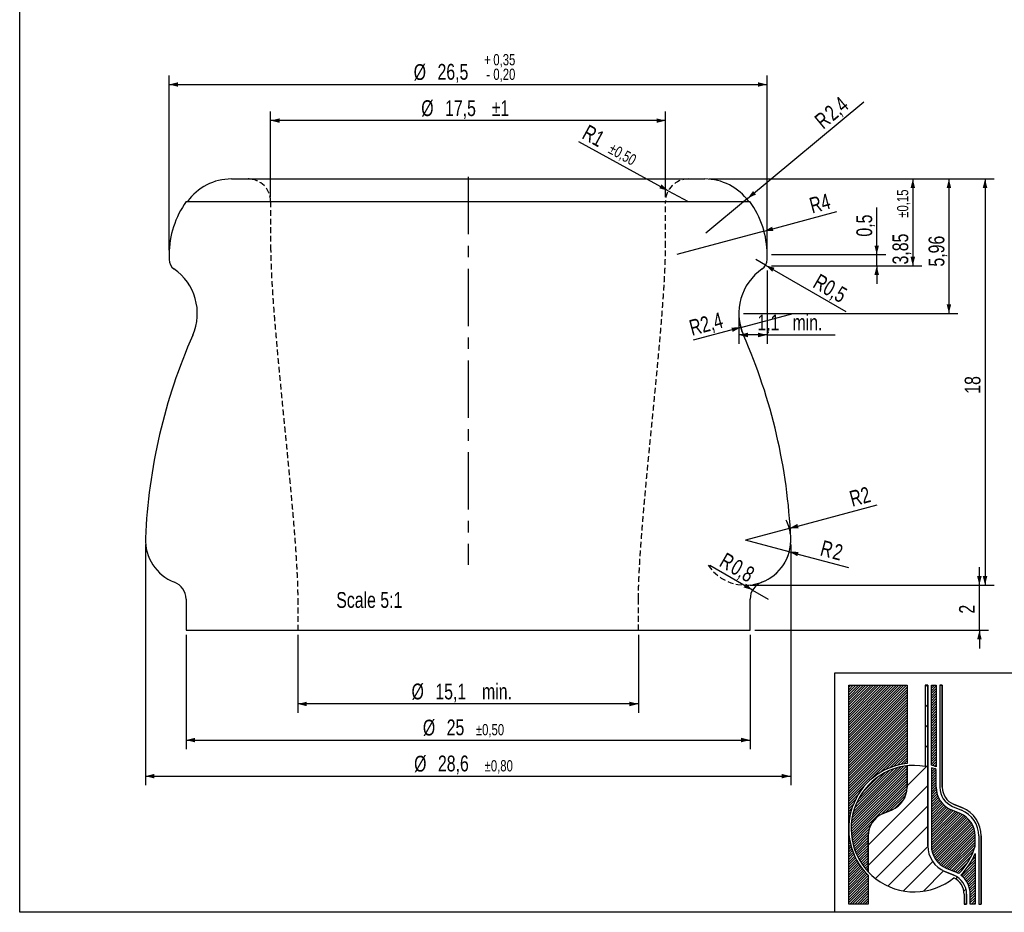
# Model space of a CAD drawing. Header units: millimetres. Extents: x 10 to 412, y 8 to 584.
# Tile 1 of 83: x 10 to 228, y 8 to 206. Entities that reach past the tile are written whole.
import ezdxf

# ---------------------------------------------------------------- set-up
doc = ezdxf.new("R2010")
doc.units = ezdxf.units.MM
doc.linetypes.add('CENTERX2', pattern=[20.319999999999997, 12.7, -2.54, 2.54, -2.54])
doc.linetypes.add('HIDDEN', pattern=[1.905, 1.27, -0.635])
for name, color, linetype in [('CENTERLINE', 4, 'CENTERX2'), ('DIMENSIONS', 2, 'Continuous'), ('HATCH', 3, 'Continuous'), ('HIDDEN', 3, 'HIDDEN'), ('TEXT', 2, 'Continuous')]:
    doc.layers.add(name, color=color, linetype=linetype)
doc.layers.add('OUTLINE', color=7, linetype='Continuous', lineweight=25)
doc.styles.add('SLDTEXTSTYLE0', font='TXT', dxfattribs={"width": 0.75})
doc.dimstyles.new('SLDDIMSTYLE17', dxfattribs={"dimtxt": 3.5, "dimasz": 2, "dimexe": 0, "dimexo": 0.0625, "dimgap": 0.875, "dimtad": 1, "dimlfac": 0.2, "dimrnd": 1e-09, "dimzin": 12, "dimdsep": 46, "dimtxsty": 'SLDTEXTSTYLE0', "dimsah": 1, "dimcen": 0.09, "dimadec": 0, "dimazin": 3, "dimtfac": 1, "dimtmove": 0, "dimatfit": 0, "dimfxl": 0, "dimfrac": 2, "dimtolj": 1, "dimtzin": 12, "dimarcsym": 0})
doc.dimstyles.new('SLDDIMSTYLE18', dxfattribs={"dimtxt": 3.5, "dimasz": 2, "dimexe": 0, "dimexo": 0.0625, "dimgap": 0.875, "dimtad": 1, "dimlfac": 0.2, "dimrnd": 1e-09, "dimzin": 12, "dimdsep": 46, "dimtxsty": 'SLDTEXTSTYLE0', "dimsah": 1, "dimcen": 0, "dimadec": 0, "dimazin": 3, "dimtfac": 1, "dimtofl": 0, "dimtmove": 0, "dimatfit": 3, "dimfxl": 0, "dimfrac": 2, "dimtolj": 1, "dimtzin": 12, "dimarcsym": 0})
doc.dimstyles.new('SLDDIMSTYLE19', dxfattribs={"dimtxt": 3.5, "dimasz": 2, "dimexe": 0, "dimexo": 0.0625, "dimgap": 0.875, "dimtad": 1, "dimlfac": 0.2, "dimrnd": 1e-09, "dimzin": 12, "dimdsep": 46, "dimtxsty": 'SLDTEXTSTYLE0', "dimsah": 1, "dimcen": 0.09, "dimadec": 0, "dimazin": 3, "dimtol": 1, "dimtp": 1, "dimtm": 1, "dimtfac": 1, "dimtdec": 0, "dimtofl": 0, "dimtmove": 0, "dimatfit": 3, "dimfxl": 0, "dimfrac": 2, "dimtolj": 1, "dimarcsym": 0})
doc.dimstyles.new('SLDDIMSTYLE20', dxfattribs={"dimtxt": 3.5, "dimasz": 2, "dimexe": 0, "dimexo": 0.0625, "dimgap": 0.875, "dimtad": 1, "dimlfac": 0.2, "dimrnd": 1e-09, "dimzin": 12, "dimdsep": 46, "dimtxsty": 'SLDTEXTSTYLE0', "dimsah": 1, "dimcen": 0.09, "dimadec": 0, "dimazin": 3, "dimtfac": 1, "dimtofl": 0, "dimtmove": 0, "dimatfit": 3, "dimfxl": 0, "dimfrac": 2, "dimtolj": 1, "dimarcsym": 0})
doc.dimstyles.new('SLDDIMSTYLE21', dxfattribs={"dimtxt": 3.5, "dimasz": 2, "dimexe": 0, "dimexo": 0.0625, "dimgap": 0.875, "dimtad": 1, "dimlfac": 0.2, "dimrnd": 1e-09, "dimzin": 12, "dimdsep": 46, "dimtxsty": 'SLDTEXTSTYLE0', "dimsah": 1, "dimcen": 0, "dimadec": 0, "dimazin": 3, "dimtfac": 1, "dimtofl": 0, "dimtmove": 0, "dimatfit": 3, "dimfxl": 0, "dimfrac": 2, "dimtolj": 1, "dimtzin": 12, "dimarcsym": 0})
doc.dimstyles.new('SLDDIMSTYLE22', dxfattribs={"dimtxt": 3.5, "dimasz": 2, "dimexe": 0, "dimexo": 0.0625, "dimgap": 0.875, "dimtad": 1, "dimlfac": 0.2, "dimrnd": 1e-09, "dimdsep": 46, "dimtxsty": 'SLDTEXTSTYLE0', "dimsah": 1, "dimcen": 0, "dimadec": 0, "dimazin": 2, "dimtfac": 1, "dimtofl": 0, "dimtmove": 0, "dimatfit": 3, "dimfxl": 0, "dimfrac": 2, "dimtolj": 1, "dimtzin": 12, "dimarcsym": 0})
doc.dimstyles.new('SLDDIMSTYLE23', dxfattribs={"dimtxt": 3.5, "dimasz": 2, "dimexe": 0, "dimexo": 0.0625, "dimgap": 0.875, "dimtad": 1, "dimlfac": 0.2, "dimrnd": 1e-09, "dimdsep": 46, "dimtxsty": 'SLDTEXTSTYLE0', "dimsah": 1, "dimcen": 0.09, "dimadec": 0, "dimazin": 2, "dimtfac": 1, "dimtmove": 0, "dimatfit": 0, "dimfxl": 0, "dimfrac": 2, "dimtolj": 1, "dimtzin": 12, "dimarcsym": 0})
doc.dimstyles.new('SLDDIMSTYLE24', dxfattribs={"dimtxt": 3.5, "dimasz": 2, "dimexe": 0, "dimexo": 0.0625, "dimgap": 0.875, "dimtad": 1, "dimlfac": 0.2, "dimrnd": 1e-09, "dimdsep": 46, "dimtxsty": 'SLDTEXTSTYLE0', "dimsah": 1, "dimcen": 0, "dimadec": 0, "dimazin": 2, "dimtfac": 1, "dimtofl": 0, "dimtmove": 0, "dimatfit": 3, "dimfxl": 0, "dimfrac": 2, "dimtolj": 1, "dimtzin": 12, "dimarcsym": 0})
doc.dimstyles.new('SLDDIMSTYLE25', dxfattribs={"dimtxt": 3.5, "dimasz": 2, "dimexe": 0, "dimexo": 0.0625, "dimgap": 0.875, "dimtad": 1, "dimlfac": 0.2, "dimrnd": 1e-09, "dimzin": 12, "dimdsep": 46, "dimtxsty": 'SLDTEXTSTYLE0', "dimsah": 1, "dimcen": 0.09, "dimadec": 0, "dimazin": 3, "dimtfac": 1, "dimtofl": 0, "dimtmove": 0, "dimatfit": 3, "dimfxl": 0, "dimfrac": 2, "dimtolj": 1, "dimtzin": 12, "dimarcsym": 0})
doc.dimstyles.new('SLDDIMSTYLE26', dxfattribs={"dimtxt": 3.5, "dimasz": 2, "dimexe": 0, "dimexo": 0.0625, "dimgap": 0.875, "dimtad": 1, "dimlfac": 0.2, "dimrnd": 1e-09, "dimzin": 12, "dimdsep": 46, "dimtxsty": 'SLDTEXTSTYLE0', "dimsah": 1, "dimcen": 0.09, "dimadec": 0, "dimazin": 3, "dimtol": 1, "dimtp": 0.15, "dimtm": 0.15, "dimtfac": 1, "dimtofl": 0, "dimtmove": 0, "dimatfit": 3, "dimfxl": 0, "dimfrac": 2, "dimtolj": 1, "dimarcsym": 0})
doc.dimstyles.new('SLDDIMSTYLE27', dxfattribs={"dimtxt": 3.5, "dimasz": 2, "dimexe": 0, "dimexo": 0.0625, "dimgap": 0.875, "dimtad": 1, "dimlfac": 0.2, "dimrnd": 1e-09, "dimzin": 12, "dimdsep": 46, "dimtxsty": 'SLDTEXTSTYLE0', "dimsah": 1, "dimcen": 0.09, "dimadec": 0, "dimazin": 3, "dimtol": 1, "dimtp": 0.35, "dimtm": 0.2, "dimtfac": 1, "dimtofl": 0, "dimtmove": 0, "dimatfit": 3, "dimfxl": 0, "dimfrac": 2, "dimtolj": 1, "dimarcsym": 0})
doc.dimstyles.new('SLDDIMSTYLE28', dxfattribs={"dimtxt": 3.5, "dimasz": 2, "dimexe": 0, "dimexo": 0.0625, "dimgap": 0.875, "dimtad": 1, "dimlfac": 0.2, "dimrnd": 1e-09, "dimzin": 12, "dimdsep": 46, "dimtxsty": 'SLDTEXTSTYLE0', "dimsah": 1, "dimcen": 0, "dimadec": 0, "dimazin": 3, "dimtol": 1, "dimtp": 0.5, "dimtm": 0.5, "dimtfac": 1, "dimtofl": 0, "dimtmove": 0, "dimatfit": 3, "dimfxl": 0, "dimfrac": 2, "dimtolj": 1, "dimarcsym": 0})
doc.dimstyles.new('SLDDIMSTYLE29', dxfattribs={"dimtxt": 3.5, "dimasz": 2, "dimexe": 0, "dimexo": 0.0625, "dimgap": 0.875, "dimtad": 1, "dimlfac": 0.2, "dimrnd": 1e-09, "dimzin": 12, "dimdsep": 46, "dimtxsty": 'SLDTEXTSTYLE0', "dimsah": 1, "dimcen": 0.09, "dimadec": 0, "dimazin": 3, "dimtol": 1, "dimtp": 0.5, "dimtm": 0.5, "dimtfac": 1, "dimtofl": 0, "dimtmove": 0, "dimatfit": 3, "dimfxl": 0, "dimfrac": 2, "dimtolj": 1, "dimarcsym": 0})
doc.dimstyles.new('SLDDIMSTYLE30', dxfattribs={"dimtxt": 3.5, "dimasz": 2, "dimexe": 0, "dimexo": 0.0625, "dimgap": 0.875, "dimtad": 1, "dimlfac": 0.2, "dimrnd": 1e-09, "dimzin": 12, "dimdsep": 46, "dimtxsty": 'SLDTEXTSTYLE0', "dimsah": 1, "dimcen": 0.09, "dimadec": 0, "dimazin": 3, "dimtol": 1, "dimtp": 0.8, "dimtm": 0.8, "dimtfac": 1, "dimtofl": 0, "dimtmove": 0, "dimatfit": 3, "dimfxl": 0, "dimfrac": 2, "dimtolj": 1, "dimarcsym": 0})
pattern_1 = [(45, (0, 0), (-0.2806330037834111, 0.2806330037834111), [])]

# ---------------------------------------------------------------- blocks, each defined once
blk = doc.blocks.new('_D_62')
at = {"layer": 'DIMENSIONS'}
for p, q in [((222.649363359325, 80.47493301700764), (222.649363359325, 84.47493301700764)), ((171.8564702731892, 80.47493301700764), (224.649363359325, 80.47493301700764)), ((222.649363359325, 70.47493301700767), (222.649363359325, 80.47493301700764)), ((172.8564702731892, 70.47493301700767), (224.649363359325, 70.47493301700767)), ((222.649363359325, 70.47493301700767), (222.649363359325, 66.47493301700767))]:
    blk.add_line(p, q, dxfattribs=at)
for points in [[(222.649363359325, 80.47493301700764), (223.149363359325, 82.47493301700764), (222.149363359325, 82.47493301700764)], [(222.649363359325, 70.47493301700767), (222.149363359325, 68.47493301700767), (223.149363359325, 68.47493301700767)]]:
    blk.add_solid(points, dxfattribs=at)
at = {"layer": 'DIMENSIONS', "insert": (218.1376264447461, 74.18187742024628), "char_height": 3.5, "attachment_point": 1, "rotation": 90, "style": 'SLDTEXTSTYLE0'}
blk.add_mtext('2', dxfattribs=at)
blk = doc.blocks.new('_D_63')
at = {"layer": 'DIMENSIONS'}
for q in [(197.0518131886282, 187.537643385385), (162.0436668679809, 158.4749330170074)]:
    blk.add_line((171.2766705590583, 166.1398950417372), q, dxfattribs=at)
blk.add_solid([(171.2766705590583, 166.1398950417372), (173.1348779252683, 167.0326802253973), (172.4961310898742, 167.8020971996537)], dxfattribs=at)
at = {"layer": 'DIMENSIONS', "char_height": 3.5, "attachment_point": 1, "rotation": 39.69843751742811, "style": 'SLDTEXTSTYLE0'}
for s, insert in [('2,4', (187.9800256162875, 185.8613994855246)), ('R', (185.8000762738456, 184.0516710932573))]:
    blk.add_mtext(s, dxfattribs=dict(at, insert=insert))
blk = doc.blocks.new('_D_64')
at = {"layer": 'DIMENSIONS'}
for p, q in [((65.60647027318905, 166.4749330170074), (65.606470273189, 185.3971374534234)), ((153.106470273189, 183.3971374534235), (65.606470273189, 183.3971374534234)), ((153.106470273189, 166.4749330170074), (153.106470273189, 185.3971374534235))]:
    blk.add_line(p, q, dxfattribs=at)
for points in [[(65.606470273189, 183.3971374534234), (67.606470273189, 182.8971374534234), (67.606470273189, 183.8971374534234)], [(153.106470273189, 183.3971374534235), (151.106470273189, 183.8971374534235), (151.106470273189, 182.8971374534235)]]:
    blk.add_solid(points, dxfattribs=at)
at = {"layer": 'DIMENSIONS', "char_height": 3.5, "attachment_point": 1, "style": 'SLDTEXTSTYLE0'}
for s, insert in [('%%c', (98.97580723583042, 187.9088745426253)), ('17,5', (104.2518748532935, 187.9088743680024)), ('±1', (114.5929673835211, 187.9088743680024))]:
    blk.add_mtext(s, dxfattribs=dict(at, insert=insert))
blk = doc.blocks.new('_D_65')
at = {"layer": 'DIMENSIONS'}
for p, q in [((71.60647027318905, 69.47493301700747), (71.60647027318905, 52.16214396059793)), ((147.106470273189, 69.47493301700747), (147.106470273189, 52.16214396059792)), ((147.106470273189, 54.16214396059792), (71.60647027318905, 54.16214396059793))]:
    blk.add_line(p, q, dxfattribs=at)
for points in [[(71.60647027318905, 54.16214396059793), (73.60647027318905, 53.66214396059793), (73.60647027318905, 54.66214396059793)], [(147.106470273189, 54.16214396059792), (145.106470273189, 54.66214396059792), (145.106470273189, 53.66214396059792)]]:
    blk.add_solid(points, dxfattribs=at)
at = {"layer": 'DIMENSIONS', "char_height": 3.5, "attachment_point": 1, "style": 'SLDTEXTSTYLE0'}
for s, insert in [('%%c', (96.82580968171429, 58.67388104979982)), ('15,1', (102.1018772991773, 58.67388087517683)), ('min.', (112.4429698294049, 58.67388087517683))]:
    blk.add_mtext(s, dxfattribs=dict(at, insert=insert))
blk = doc.blocks.new('_D_66')
at = {"layer": 'DIMENSIONS'}
for q in [(170.8564702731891, 90.47493301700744), (193.6728187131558, 84.36131087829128)]:
    blk.add_line((180.5157285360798, 87.88674256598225), q, dxfattribs=at)
blk.add_solid([(180.5157285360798, 87.88674256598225), (182.3181706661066, 86.88614156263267), (182.5769897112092, 87.85206738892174)], dxfattribs=at)
at = {"layer": 'DIMENSIONS', "char_height": 3.5, "attachment_point": 1, "rotation": 345.00000000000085, "style": 'SLDTEXTSTYLE0'}
for s, insert in [('R', (188.066073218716, 90.50584003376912)), ('2', (190.8027809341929, 89.77254141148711))]:
    blk.add_mtext(s, dxfattribs=dict(at, insert=insert))
blk = doc.blocks.new('_D_67')
at = {"layer": 'DIMENSIONS'}
for q in [(199.9663824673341, 98.27491048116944), (170.8564702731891, 90.47493301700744)]:
    blk.add_line((180.5157285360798, 93.06312346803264), q, dxfattribs=at)
blk.add_arc((170.8564702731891, 90.47493301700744), 9.999999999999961, 8.187878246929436, 26.30993247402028, dxfattribs=at)
blk.add_solid([(180.5157285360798, 93.06312346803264), (182.5769897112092, 93.09779864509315), (182.3181706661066, 94.06372447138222)], dxfattribs=at)
at = {"layer": 'DIMENSIONS', "insert": (193.5668307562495, 101.2165534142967), "char_height": 3.5, "attachment_point": 1, "rotation": 14.999999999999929, "style": 'SLDTEXTSTYLE0'}
blk.add_mtext('R2', dxfattribs=at)
blk = doc.blocks.new('_D_68')
at = {"layer": 'DIMENSIONS'}
for q in [(191.0893890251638, 163.2325524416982), (155.606470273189, 153.7249330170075)]:
    blk.add_line((174.9249867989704, 158.9013139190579), q, dxfattribs=at)
blk.add_solid([(174.9249867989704, 158.9013139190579), (176.9862479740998, 158.9359890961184), (176.7274289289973, 159.9019149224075)], dxfattribs=at)
at = {"layer": 'DIMENSIONS', "insert": (184.6885825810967, 166.1788781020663), "char_height": 3.5, "attachment_point": 1, "rotation": 15.00000000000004, "style": 'SLDTEXTSTYLE0'}
blk.add_mtext('R4', dxfattribs=at)
blk = doc.blocks.new('_D_69')
at = {"layer": 'DIMENSIONS'}
for q in [(173.106470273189, 152.6164858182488), (193.0606496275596, 141.0959349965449)]:
    blk.add_line((175.2715337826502, 151.3664858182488), q, dxfattribs=at)
blk.add_solid([(175.2715337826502, 151.3664858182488), (176.753584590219, 149.9334731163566), (177.253584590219, 150.799498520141)], dxfattribs=at)
at = {"layer": 'DIMENSIONS', "insert": (187.2478358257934, 149.6264585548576), "char_height": 3.5, "attachment_point": 1, "rotation": 330.0000000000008, "style": 'SLDTEXTSTYLE0'}
blk.add_mtext('R0,5', dxfattribs=at)
blk = doc.blocks.new('_D_70')
at = {"layer": 'DIMENSIONS'}
for q in [(181.356470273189, 140.692245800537), (159.2133695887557, 134.7590198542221)]:
    blk.add_line((169.7653603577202, 137.5864172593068), q, dxfattribs=at)
blk.add_arc((181.356470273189, 140.692245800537), 11.99999999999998, 184.763641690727, 204.4623222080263, dxfattribs=at)
blk.add_solid([(169.7653603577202, 137.5864172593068), (167.7040991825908, 137.5517420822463), (167.9629182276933, 136.5858162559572)], dxfattribs=at)
at = {"layer": 'DIMENSIONS', "insert": (158.0536359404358, 139.0872047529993), "char_height": 3.5, "attachment_point": 1, "rotation": 15.000000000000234, "style": 'SLDTEXTSTYLE0'}
blk.add_mtext('R2,4', dxfattribs=at)
blk = doc.blocks.new('_D_71')
at = {"layer": 'DIMENSIONS'}
for p, q in [((199.8993633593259, 153.7249330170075), (199.8993633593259, 164.1625129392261)), ((176.606470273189, 153.7249330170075), (201.8993633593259, 153.7249330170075)), ((199.8993633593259, 151.2249330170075), (199.8993633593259, 153.7249330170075)), ((176.606470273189, 151.2249330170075), (201.8993633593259, 151.2249330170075)), ((199.8993633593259, 151.2249330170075), (199.8993633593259, 147.2249330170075))]:
    blk.add_line(p, q, dxfattribs=at)
for points in [[(199.8993633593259, 153.7249330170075), (200.3993633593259, 155.7249330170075), (199.3993633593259, 155.7249330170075)], [(199.8993633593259, 151.2249330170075), (199.3993633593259, 149.2249330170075), (200.3993633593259, 149.2249330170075)]]:
    blk.add_solid(points, dxfattribs=at)
at = {"layer": 'DIMENSIONS', "insert": (195.387626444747, 157.697235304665), "char_height": 3.5, "attachment_point": 1, "rotation": 90, "style": 'SLDTEXTSTYLE0'}
blk.add_mtext('0,5', dxfattribs=at)
blk = doc.blocks.new('_D_72')
at = {"layer": 'DIMENSIONS'}
for q in [(162.9447925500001, 84.85279679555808), (175.8564702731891, 77.39823618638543)]:
    blk.add_line((172.3923686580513, 79.39823618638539), q, dxfattribs=at)
blk.add_solid([(172.3923686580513, 79.39823618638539), (170.9103178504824, 80.8312488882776), (170.4103178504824, 79.96522348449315)], dxfattribs=at)
at = {"layer": 'DIMENSIONS', "char_height": 3.5, "attachment_point": 1, "rotation": 330.0000000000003, "style": 'SLDTEXTSTYLE0'}
for s, insert in [('R', (166.5145996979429, 87.86088414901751)), ('0,8', (168.9682647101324, 86.44425999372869))]:
    blk.add_mtext(s, dxfattribs=dict(at, insert=insert))
blk = doc.blocks.new('_D_73')
at = {"layer": 'DIMENSIONS'}
for p, q in [((162.7936668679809, 170.4749330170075), (225.8993633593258, 170.4749330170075)), ((223.8993633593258, 170.4749330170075), (223.8993633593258, 80.47493301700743)), ((171.8564702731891, 80.47493301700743), (225.8993633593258, 80.47493301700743))]:
    blk.add_line(p, q, dxfattribs=at)
for points in [[(223.8993633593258, 170.4749330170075), (223.3993633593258, 168.4749330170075), (224.3993633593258, 168.4749330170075)], [(223.8993633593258, 80.47493301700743), (224.3993633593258, 82.47493301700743), (223.3993633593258, 82.47493301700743)]]:
    blk.add_solid(points, dxfattribs=at)
at = {"layer": 'DIMENSIONS', "insert": (219.387626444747, 122.8888218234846), "char_height": 3.5, "attachment_point": 1, "rotation": 90.00000000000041, "style": 'SLDTEXTSTYLE0'}
blk.add_mtext('18', dxfattribs=at)
blk = doc.blocks.new('_D_74')
at = {"layer": 'DIMENSIONS'}
for p, q in [((162.7936668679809, 170.4749330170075), (217.8993633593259, 170.4749330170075)), ((215.8993633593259, 170.4749330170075), (215.8993633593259, 140.692245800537)), ((170.356470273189, 140.692245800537), (217.8993633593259, 140.692245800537))]:
    blk.add_line(p, q, dxfattribs=at)
for points in [[(215.8993633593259, 170.4749330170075), (215.3993633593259, 168.4749330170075), (216.3993633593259, 168.4749330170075)], [(215.8993633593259, 140.692245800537), (216.3993633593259, 142.692245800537), (215.3993633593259, 142.692245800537)]]:
    blk.add_solid(points, dxfattribs=at)
at = {"layer": 'DIMENSIONS', "insert": (211.387626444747, 151.0578948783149), "char_height": 3.5, "attachment_point": 1, "rotation": 90.00000000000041, "style": 'SLDTEXTSTYLE0'}
blk.add_mtext('5,96', dxfattribs=at)
blk = doc.blocks.new('_D_75')
at = {"layer": 'DIMENSIONS'}
for p, q in [((163.0436668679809, 170.4749330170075), (209.899363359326, 170.4749330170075)), ((207.899363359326, 170.4749330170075), (207.899363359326, 151.2249330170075)), ((176.606470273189, 151.2249330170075), (209.899363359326, 151.2249330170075))]:
    blk.add_line(p, q, dxfattribs=at)
for points in [[(207.899363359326, 170.4749330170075), (207.399363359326, 168.4749330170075), (208.399363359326, 168.4749330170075)], [(207.899363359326, 151.2249330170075), (208.399363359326, 153.2249330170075), (207.399363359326, 153.2249330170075)]]:
    blk.add_solid(points, dxfattribs=at)
at = {"layer": 'DIMENSIONS', "attachment_point": 1, "rotation": 90.00000000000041, "style": 'SLDTEXTSTYLE0'}
for s, insert, char_height in [('±0,15', (204.398916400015, 161.8745862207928), 2.5), ('3,85', (203.3876264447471, 151.5301414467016), 3.5)]:
    blk.add_mtext(s, dxfattribs=dict(at, insert=insert, char_height=char_height))
blk = doc.blocks.new('_D_76')
at = {"layer": 'DIMENSIONS'}
for p, q in [((43.10647027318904, 154.7249330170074), (43.10647027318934, 193.3971374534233)), ((175.606470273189, 154.7249330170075), (175.6064702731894, 193.3971374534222)), ((43.10647027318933, 191.3971374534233), (175.6064702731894, 191.3971374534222))]:
    blk.add_line(p, q, dxfattribs=at)
for points in [[(43.10647027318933, 191.3971374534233), (45.10647027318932, 190.8971374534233), (45.10647027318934, 191.8971374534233)], [(175.6064702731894, 191.3971374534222), (173.6064702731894, 191.8971374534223), (173.6064702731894, 190.8971374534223)]]:
    blk.add_solid(points, dxfattribs=at)
at = {"layer": 'DIMENSIONS', "attachment_point": 1, "style": 'SLDTEXTSTYLE0'}
for s, insert, char_height in [('+', (112.9248550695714, 198.1455011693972), 2.5), ('0,35', (114.9456890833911, 198.1455011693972), 2.5), ('%%c', (97.30197289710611, 195.9088745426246), 3.5), ('26,5', (102.5804102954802, 195.9623467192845), 3.5), ('0,20', (114.9456890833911, 194.9128623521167), 2.5), ('-', (113.3814522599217, 194.9128623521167), 2.5)]:
    blk.add_mtext(s, dxfattribs=dict(at, insert=insert, char_height=char_height))
blk = doc.blocks.new('_D_77')
at = {"layer": 'DIMENSIONS'}
for q in [(133.8774203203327, 178.7216148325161), (158.106470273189, 165.4749330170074)]:
    blk.add_line((153.7193417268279, 167.873495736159), q, dxfattribs=at)
blk.add_solid([(153.7193417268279, 167.873495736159), (152.2043465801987, 169.2716336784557), (151.7246340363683, 168.3942079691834)], dxfattribs=at)
at = {"layer": 'DIMENSIONS', "attachment_point": 1, "rotation": 331.3333705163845, "style": 'SLDTEXTSTYLE0'}
for s, insert, char_height in [('R1', (136.029446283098, 182.6578114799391), 3.5), ('±0,50', (141.4346474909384, 178.5500759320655), 2.5)]:
    blk.add_mtext(s, dxfattribs=dict(at, insert=insert, char_height=char_height))
blk = doc.blocks.new('_D_78')
at = {"layer": 'DIMENSIONS'}
for p, q in [((175.606470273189, 150.2249330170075), (175.6064702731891, 133.9092910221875)), ((169.356470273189, 139.692245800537), (169.3564702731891, 133.9092910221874)), ((175.6064702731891, 135.9092910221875), (169.3564702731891, 135.9092910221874)), ((175.6064702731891, 135.9092910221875), (190.6654150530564, 135.9092910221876))]:
    blk.add_line(p, q, dxfattribs=at)
for points in [[(169.3564702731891, 135.9092910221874), (171.3564702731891, 135.4092910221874), (171.3564702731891, 136.4092910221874)], [(175.6064702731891, 135.9092910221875), (173.6064702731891, 136.4092910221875), (173.6064702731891, 135.4092910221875)]]:
    blk.add_solid(points, dxfattribs=at)
at = {"layer": 'DIMENSIONS', "char_height": 3.5, "attachment_point": 1, "style": 'SLDTEXTSTYLE0'}
for s, insert in [('1,1', (173.4619424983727, 140.4210279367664)), ('min.', (181.2397205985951, 140.4210279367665))]:
    blk.add_mtext(s, dxfattribs=dict(at, insert=insert))
blk = doc.blocks.new('_D_79')
at = {"layer": 'DIMENSIONS'}
for p, q in [((46.85647027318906, 69.47493301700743), (46.85647027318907, 44.16214396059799)), ((171.8564702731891, 69.47493301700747), (171.8564702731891, 44.16214396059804)), ((46.85647027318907, 46.162143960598), (171.8564702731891, 46.16214396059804))]:
    blk.add_line(p, q, dxfattribs=at)
for points in [[(46.85647027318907, 46.162143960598), (48.85647027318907, 45.662143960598), (48.85647027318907, 46.662143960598)], [(171.8564702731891, 46.16214396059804), (169.8564702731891, 46.66214396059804), (169.8564702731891, 45.66214396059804)]]:
    blk.add_solid(points, dxfattribs=at)
at = {"layer": 'DIMENSIONS', "attachment_point": 1, "style": 'SLDTEXTSTYLE0'}
for s, insert, char_height in [('%%c', (99.33704310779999, 50.6738810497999), 3.5), ('25', (104.6154805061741, 50.72735322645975), 3.5), ('±0,50', (111.0807581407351, 49.71606327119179), 2.5)]:
    blk.add_mtext(s, dxfattribs=dict(at, insert=insert, char_height=char_height))
blk = doc.blocks.new('_D_80')
at = {"layer": 'DIMENSIONS'}
for p, q in [((37.85647027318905, 89.4749330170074), (37.85647027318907, 36.1621439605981)), ((180.856470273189, 89.47493301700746), (180.8564702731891, 36.16214396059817)), ((37.85647027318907, 38.1621439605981), (180.8564702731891, 38.16214396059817))]:
    blk.add_line(p, q, dxfattribs=at)
for points in [[(37.85647027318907, 38.1621439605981), (39.85647027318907, 37.6621439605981), (39.85647027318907, 38.6621439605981)], [(180.8564702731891, 38.16214396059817), (178.8564702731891, 38.66214396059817), (178.8564702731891, 37.66214396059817)]]:
    blk.add_solid(points, dxfattribs=at)
at = {"layer": 'DIMENSIONS', "attachment_point": 1, "style": 'SLDTEXTSTYLE0'}
for s, insert, char_height in [('%%c', (97.39745860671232, 42.67388104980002), 3.5), ('28,6', (102.6758960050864, 42.72735322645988), 3.5), ('±0,80', (113.0203407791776, 41.71606327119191), 2.5)]:
    blk.add_mtext(s, dxfattribs=dict(at, insert=insert, char_height=char_height))

msp = doc.modelspace()

# ---------------------------------------------------------------- hatches: boundary and pattern name
at = {"layer": 'HATCH'}
h = msp.add_hatch(dxfattribs=at)
h.set_pattern_fill('ANSI31', color=256, scale=0.125, style=0)
h.set_pattern_definition(pattern_1)
edge = h.paths.add_edge_path(flags=0)
edge.add_arc((208.2325988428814, 26.5318486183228), 14.54680851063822, 96.37937020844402, 180, ccw=False)
edge.add_line((206.6162867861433, 40.9885831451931), (206.6162867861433, 58.31931906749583))
edge.add_line((206.6162867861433, 58.31931906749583), (193.685790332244, 58.31931906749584))
edge.add_line((193.685790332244, 58.31931906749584), (193.685790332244, 26.5318486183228))
h = msp.add_hatch(dxfattribs=at)
h.set_pattern_fill('ANSI31', color=256, style=0)
h.set_pattern_definition([(45, (0, 0), (-2.245064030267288, 2.245064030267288), [])])
edge = h.paths.add_edge_path(flags=0)
edge.add_line((210.6570669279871, 58.31931906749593), (210.657066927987, 40.32848147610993))
edge.add_arc((208.2325988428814, 26.5318486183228), 14.00803782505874, 80.03323369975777, 96.6258095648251)
edge.add_line((206.6162867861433, 40.44632521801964), (206.6162867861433, 35.69095027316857))
edge.add_arc((201.2285799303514, 35.69095027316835), 5.387706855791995, -67.38013505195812, 1.4779288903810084e-12, ccw=False)
edge.add_line((203.300774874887, 30.7176824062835), (201.3114677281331, 29.88880442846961))
edge.add_arc((203.3836626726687, 24.91553656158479), 5.387706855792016, 112.6198649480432, 180.0000000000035)
edge.add_line((197.9959558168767, 24.91553656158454), (197.9959558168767, 16.96961753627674))
edge.add_arc((208.2325988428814, 26.5318486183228), 14.00803782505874, 223.0490798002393, 308.804006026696)
edge.add_arc((215.2366177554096, 11.98504010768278), 4.04078014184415, 6.423306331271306e-12, 63.95466943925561, ccw=False)
edge.add_line((219.2773978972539, 11.98504010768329), (219.2773978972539, 9.829957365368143))
edge.add_line((219.2773978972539, 9.829957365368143), (219.8161685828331, 9.829957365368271))
edge.add_line((219.8161685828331, 9.829957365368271), (219.8161685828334, 11.98504010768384))
edge.add_arc((215.2366177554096, 11.98504010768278), 4.579550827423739, 1.32235154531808e-11, 67.38013505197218)
edge.add_line((216.997983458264, 16.2123177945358), (215.0086763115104, 17.04119577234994))
edge.add_arc((217.3917004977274, 22.76045381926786), 6.195862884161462, 180.0000000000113, 247.38013505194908, ccw=False)
edge.add_line((211.195837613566, 22.76045381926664), (211.195837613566, 58.31931906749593))
edge.add_line((211.195837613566, 58.31931906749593), (210.6570669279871, 58.31931906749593))
h = msp.add_hatch(dxfattribs=at)
h.set_pattern_fill('ANSI31', color=256, scale=0.125, style=0)
h.set_pattern_definition(pattern_1)
edge = h.paths.add_edge_path(flags=0)
edge.add_arc((208.2325988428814, 26.5318486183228), 14.54680851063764, 70.52877936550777, 74.97388624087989, ccw=False)
edge.add_line((213.0815350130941, 40.24671120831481), (213.0815350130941, 58.31931906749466))
edge.add_line((213.0815350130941, 58.31931906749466), (212.0039936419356, 58.31931906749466))
edge.add_line((212.0039936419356, 58.31931906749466), (212.0039936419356, 40.5812692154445))
h = msp.add_hatch(dxfattribs=at)
h.set_pattern_fill('ANSI31', color=256, scale=0.125, style=0)
h.set_pattern_definition(pattern_1)
edge = h.paths.add_edge_path(flags=0)
edge.add_line((206.6162867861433, 35.69095027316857), (206.6162867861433, 40.44632521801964))
edge.add_arc((208.2325988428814, 26.5318486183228), 14.00803782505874, 96.6258095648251, 223.0490798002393)
edge.add_line((197.9959558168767, 16.96961753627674), (197.9959558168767, 24.91553656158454))
edge.add_arc((203.3836626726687, 24.91553656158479), 5.387706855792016, 112.61986494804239, 180.0000000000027, ccw=False)
edge.add_line((201.3114677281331, 29.88880442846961), (203.300774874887, 30.7176824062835))
edge.add_arc((201.2285799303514, 35.69095027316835), 5.387706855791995, 292.6198649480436, 360.0000000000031)
h = msp.add_hatch(dxfattribs=at)
h.set_pattern_fill('ANSI31', color=256, scale=0.125, style=0)
h.set_pattern_definition(pattern_1)
edge = h.paths.add_edge_path(flags=0)
edge.add_line((213.0815350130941, 35.69095027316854), (213.0815350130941, 39.67387820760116))
edge.add_arc((208.2325988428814, 26.5318486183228), 14.0080378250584, 69.74775325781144, 74.38150172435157)
edge.add_line((212.0039936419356, 40.02264937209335), (212.0039936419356, 22.76045381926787))
edge.add_arc((217.3917004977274, 22.76045381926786), 5.387706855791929, 180, 247.3801350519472)
edge.add_line((215.3195055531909, 17.7871859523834), (217.3088126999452, 16.95830797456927))
edge.add_arc((215.2366177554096, 11.98504010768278), 5.387706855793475, 58.207531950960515, 67.38013505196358, ccw=False)
edge.add_arc((208.2325988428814, 26.5318486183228), 14.00803782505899, 314.6385798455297, 344.057631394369)
edge.add_line((221.7018659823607, 22.68425632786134), (221.7018659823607, 24.91553656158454))
edge.add_arc((216.3141591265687, 24.91553656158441), 5.387706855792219, 1.435695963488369e-12, 67.3801350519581)
edge.add_line((218.3863540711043, 29.88880442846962), (216.3970469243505, 30.71768240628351))
edge.add_arc((218.4692418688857, 35.69095027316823), 5.387706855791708, 179.9999999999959, 247.38013505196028, ccw=False)
h = msp.add_hatch(dxfattribs=at)
h.set_pattern_fill('ANSI31', color=256, scale=0.125, style=0)
h.set_pattern_definition(pattern_1)
edge = h.paths.add_edge_path(flags=0)
edge.add_arc((208.2325988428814, 26.5318486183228), 14.54680851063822, 180, 225.2750868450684, ccw=False)
edge.add_line((193.685790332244, 26.5318486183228), (193.685790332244, 9.829957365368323))
edge.add_line((193.685790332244, 9.829957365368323), (197.9959558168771, 9.829957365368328))
edge.add_line((197.9959558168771, 9.829957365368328), (197.9959558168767, 16.19643486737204))
h = msp.add_hatch(dxfattribs=at)
h.set_pattern_fill('ANSI31', color=256, scale=0.125, style=0)
h.set_pattern_definition(pattern_1)
edge = h.paths.add_edge_path(flags=0)
edge.add_arc((208.2325988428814, 26.5318486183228), 14.54680851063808, 315.03754741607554, 337.80839343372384, ccw=False)
edge.add_arc((215.2366177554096, 11.98504010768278), 5.38770685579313, 1.0402345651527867e-11, 52.37874481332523, ccw=False)
edge.add_line((220.6243246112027, 11.98504010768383), (220.6243246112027, 9.829957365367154))
edge.add_line((220.6243246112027, 9.829957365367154), (221.7018659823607, 9.829957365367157))
edge.add_line((221.7018659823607, 9.829957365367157), (221.7018659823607, 21.03744414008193))

# ---------------------------------------------------------------- linework, layer by layer
at = {"layer": 'CENTERLINE'}
msp.add_line((109.3564702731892, 170.9098631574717), (109.3564702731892, 85.00069753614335), dxfattribs=at)
at = {"layer": 'HIDDEN'}
for p, q in [((60.60646926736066, 170.4749330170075), (158.1064712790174, 170.4749330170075)), ((65.60647008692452, 165.4749327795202), (65.60647008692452, 155.4749328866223)), ((153.1064704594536, 155.4749328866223), (153.1064704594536, 165.4749327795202)), ((71.606469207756, 77.39823826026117), (71.606469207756, 70.47493525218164)), ((147.1064713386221, 70.47493525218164), (147.1064713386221, 77.39823826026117)), ((71.606469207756, 70.47493525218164), (147.1064713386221, 70.47493525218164))]:
    msp.add_line(p, q, dxfattribs=at)
for centre, radius, start, end in [((60.60647027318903, 165.4749330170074), 5.000000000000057, 0, 90), ((158.106470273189, 165.4749330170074), 5.000000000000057, 90, 180), ((170.8564702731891, 90.47493301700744), 10.00000000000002, 213.8535748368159, 2.47728510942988)]:
    msp.add_arc(centre, radius, start, end, dxfattribs=at)
for points, knots in [([(65.60647008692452, 155.4749328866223), (65.60718372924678, 155.2277824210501), (65.60864042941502, 154.7232942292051), (65.61966125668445, 153.9516239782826), (65.63680091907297, 153.1503421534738), (65.66058896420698, 152.3203306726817), (65.69062814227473, 151.4624727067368), (65.7267781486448, 150.5776508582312), (65.7702781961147, 149.6350726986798), (65.82157686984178, 148.6339643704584), (65.88104421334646, 147.5736544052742), (65.94686391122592, 146.4852039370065), (66.01879286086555, 145.3697913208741), (66.10395236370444, 144.1200592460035), (66.20378136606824, 142.7325021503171), (66.31955718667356, 141.2040398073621), (66.44327663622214, 139.6404132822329), (66.57441990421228, 138.0440649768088), (66.7124078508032, 136.417431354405), (66.856707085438, 134.7629537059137), (67.01528858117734, 132.9877118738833), (67.18844184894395, 131.0918873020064), (67.37626933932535, 129.0761345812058), (67.56942034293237, 127.0368712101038), (67.76704446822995, 124.9779752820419), (67.9682575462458, 122.9033184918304), (68.21126308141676, 120.4168306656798), (68.49604235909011, 117.522258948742), (68.82092091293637, 114.2269945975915), (69.10483078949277, 111.3363938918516), (69.34642036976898, 108.8567586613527), (69.54592766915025, 106.7907422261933), (69.74141542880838, 104.7427290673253), (69.93198656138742, 102.7165910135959), (70.11679142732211, 100.7162031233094), (70.2825177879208, 98.88286299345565), (70.42978018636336, 97.21554227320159), (70.55943927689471, 95.71255551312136), (70.68360800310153, 94.23400668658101), (70.80185565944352, 92.7817777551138), (70.91375987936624, 91.35774535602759), (71.01405613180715, 90.02797624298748), (71.10329222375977, 88.79131270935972), (71.18213638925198, 87.64637215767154), (71.25516219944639, 86.52727470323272), (71.32210334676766, 85.43520593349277), (71.38269685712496, 84.37134537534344), (71.43666957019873, 83.33688124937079), (71.48251401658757, 82.35958153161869), (71.52056322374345, 81.43886158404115), (71.55121783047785, 80.57404069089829), (71.57550048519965, 79.73773014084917), (71.5929969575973, 78.93083853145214), (71.60425338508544, 78.15427775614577), (71.60574079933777, 77.64677147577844), (71.606469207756, 77.39823826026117)], [0, 0, 0, 0, 0.009465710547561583, 0.01932158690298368, 0.02955702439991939, 0.04016123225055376, 0.05112337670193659, 0.06243249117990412, 0.07407754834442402, 0.08726191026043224, 0.1008245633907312, 0.1147505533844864, 0.1290250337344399, 0.143632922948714, 0.1627255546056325, 0.1823049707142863, 0.2023398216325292, 0.2227987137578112, 0.2436501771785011, 0.264862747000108, 0.2864048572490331, 0.3119117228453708, 0.3377740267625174, 0.3639415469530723, 0.3903639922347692, 0.4169910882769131, 0.4437726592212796, 0.4860489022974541, 0.5283869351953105, 0.5705914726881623, 0.5972901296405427, 0.6238053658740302, 0.6500869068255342, 0.6760844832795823, 0.7017478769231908, 0.7270269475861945, 0.7465867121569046, 0.7658539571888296, 0.7848043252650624, 0.8034136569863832, 0.8216575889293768, 0.8395120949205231, 0.8544876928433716, 0.8691442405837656, 0.8834664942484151, 0.8974396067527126, 0.911048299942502, 0.9242777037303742, 0.9371127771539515, 0.9485193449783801, 0.9595707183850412, 0.9702555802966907, 0.9805628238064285, 0.9904813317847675, 1, 1, 1, 1]), ([(147.1064713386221, 77.39823826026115), (147.1071842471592, 77.64412641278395), (147.1086397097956, 78.14612772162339), (147.1196627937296, 78.91411969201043), (147.1368019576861, 79.71183113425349), (147.1605946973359, 80.53838110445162), (147.190633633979, 81.39288590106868), (147.2267812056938, 82.2744644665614), (147.2702811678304, 83.21380359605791), (147.3215864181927, 84.21169074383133), (147.3810470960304, 85.26880275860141), (147.4468736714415, 86.35418788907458), (147.5187972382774, 87.46666712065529), (147.6039600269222, 88.71335742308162), (147.7037911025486, 90.09778978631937), (147.8195664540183, 91.6230739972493), (147.9432906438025, 93.18373533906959), (148.0744278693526, 94.7773343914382), (148.2124209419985, 96.40142888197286), (148.3567192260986, 98.0535806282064), (148.5153019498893, 99.82660965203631), (148.6884597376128, 101.72036064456), (148.8762768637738, 103.7342035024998), (149.0694378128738, 105.7718438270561), (149.2670617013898, 107.8294079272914), (149.4682650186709, 109.9030241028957), (149.71129130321, 112.3887120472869), (149.9960793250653, 115.2828699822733), (150.3209505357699, 118.5782497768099), (150.604852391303, 121.4694658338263), (150.8464288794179, 123.9500741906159), (151.0459470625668, 126.0172770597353), (151.2414225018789, 128.0667677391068), (151.4320050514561, 130.094671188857), (151.6168054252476, 132.0971140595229), (151.7825338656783, 133.9326021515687), (151.9297831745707, 135.6021265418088), (152.0594488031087, 137.1073362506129), (152.1836157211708, 138.5882858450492), (152.3018635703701, 140.0430961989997), (152.4137704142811, 141.4698875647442), (152.5140663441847, 142.8024421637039), (152.6032961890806, 144.0418993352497), (152.682145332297, 145.1896296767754), (152.755170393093, 146.3116477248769), (152.8221069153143, 147.4067699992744), (152.8827062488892, 148.4738122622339), (152.9366722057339, 149.5115931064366), (152.9825221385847, 150.4922367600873), (153.0205645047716, 151.4163241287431), (153.0512236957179, 152.2845274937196), (153.0755052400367, 153.1243324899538), (153.0929976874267, 153.9348283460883), (153.1042529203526, 154.7151038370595), (153.1057413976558, 155.2251233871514), (153.1064704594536, 155.4749328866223)], [0, 0, 0, 0, 0.009417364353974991, 0.01922634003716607, 0.02941616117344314, 0.03997617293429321, 0.05089561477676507, 0.06216328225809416, 0.07376837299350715, 0.0869102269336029, 0.1004321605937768, 0.1143190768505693, 0.1285561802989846, 0.1431283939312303, 0.1621778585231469, 0.1817167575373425, 0.2017139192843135, 0.22213782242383, 0.242957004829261, 0.2641399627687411, 0.2856552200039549, 0.311134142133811, 0.3369721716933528, 0.3631190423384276, 0.3895245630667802, 0.4161384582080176, 0.4429104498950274, 0.4851790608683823, 0.5275185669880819, 0.5697336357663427, 0.5964437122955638, 0.6229740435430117, 0.6492743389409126, 0.6752943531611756, 0.7009839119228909, 0.7262927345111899, 0.7458785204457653, 0.7651740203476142, 0.7841549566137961, 0.8027970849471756, 0.8210761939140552, 0.8389680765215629, 0.8539775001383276, 0.8686695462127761, 0.8830290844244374, 0.8970410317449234, 0.9106903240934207, 0.9239619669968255, 0.9368410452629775, 0.9482893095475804, 0.9593838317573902, 0.9701133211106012, 0.980466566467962, 0.9904324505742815, 1, 1, 1, 1])]:
    msp.add_open_spline(points, degree=3, knots=knots, dxfattribs=at)
at = {"layer": 'OUTLINE'}
for p, q in [((9.999999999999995, 8.000000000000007), (9.999999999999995, 584)), ((56.91927471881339, 170.4749330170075), (109.356470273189, 170.4749330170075)), ((109.356470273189, 170.4749330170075), (161.7936658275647, 170.4749330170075)), ((46.92198788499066, 165.4749327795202), (171.7909526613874, 165.4749327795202)), ((43.1064710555, 153.7249335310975), (43.1064710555, 152.6164862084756)), ((175.6064694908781, 152.6164862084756), (175.6064694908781, 153.7249335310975)), ((46.85646934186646, 77.39823826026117), (46.85646934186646, 70.47493525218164)), ((171.8564712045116, 70.47493525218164), (171.8564712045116, 77.39823826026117)), ((46.85646934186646, 70.47493525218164), (171.8564712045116, 70.47493525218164)), ((412.0000000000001, 61.00000000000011), (190.5106382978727, 61.00000000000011)), ((190.5106382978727, 61.00000000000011), (190.5106382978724, 8.000000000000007)), ((193.685790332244, 9.829957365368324), (193.685790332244, 58.31931906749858)), ((193.685790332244, 58.31931906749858), (206.6162867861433, 58.31931906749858)), ((206.6162867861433, 58.31931906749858), (206.6162867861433, 40.9885831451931)), ((211.195837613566, 58.31931906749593), (210.6570669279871, 58.31931906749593)), ((210.6570669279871, 58.31931906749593), (210.657066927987, 40.32848147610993)), ((210.6570669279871, 58.31931906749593), (210.657066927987, 40.32848147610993)), ((210.6570669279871, 58.31931906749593), (211.195837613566, 58.31931906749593)), ((211.195837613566, 22.76045381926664), (211.195837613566, 58.31931906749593)), ((211.195837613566, 58.31931906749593), (211.195837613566, 22.76045381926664)), ((212.0039936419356, 40.5812692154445), (212.0039936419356, 58.31931906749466)), ((212.0039936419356, 58.31931906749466), (213.0815350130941, 58.31931906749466)), ((213.0815350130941, 58.31931906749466), (213.0815350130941, 40.24671120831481)), ((214.4284617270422, 58.31931906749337), (213.8896910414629, 58.31931906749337)), ((213.8896910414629, 58.31931906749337), (213.8896910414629, 35.69095027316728)), ((213.8896910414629, 58.31931906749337), (213.8896910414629, 35.69095027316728)), ((213.8896910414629, 58.31931906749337), (214.4284617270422, 58.31931906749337)), ((214.4284617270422, 35.69095027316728), (214.4284617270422, 58.31931906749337)), ((214.4284617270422, 58.31931906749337), (214.4284617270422, 35.69095027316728)), ((206.6162867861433, 40.44632521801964), (206.6162867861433, 35.69095027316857)), ((206.6162867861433, 35.69095027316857), (206.6162867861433, 40.44632521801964)), ((212.0039936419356, 40.02264937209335), (212.0039936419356, 22.76045381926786)), ((213.0815350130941, 35.69095027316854), (213.0815350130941, 39.67387820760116)), ((203.300774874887, 30.7176824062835), (201.3114677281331, 29.88880442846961)), ((201.3114677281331, 29.88880442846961), (203.300774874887, 30.7176824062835)), ((218.3863540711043, 29.88880442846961), (216.3970469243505, 30.7176824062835)), ((216.7078761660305, 31.46367258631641), (218.6971833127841, 30.63479460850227)), ((216.7078761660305, 31.46367258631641), (218.6971833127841, 30.63479460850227)), ((218.9044028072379, 31.1321213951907), (216.9150956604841, 31.96099937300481)), ((216.9150956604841, 31.96099937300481), (218.9044028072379, 31.1321213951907)), ((197.9959558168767, 24.91553656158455), (197.9959558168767, 16.96961753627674)), ((197.9959558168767, 16.96961753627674), (197.9959558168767, 24.91553656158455)), ((221.7018659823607, 22.68425632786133), (221.7018659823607, 24.91553656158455)), ((222.5100220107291, 24.91553656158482), (222.5100220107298, 9.829957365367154)), ((222.5100220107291, 24.91553656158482), (222.5100220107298, 9.829957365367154)), ((223.0487926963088, 9.829957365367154), (223.0487926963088, 24.91553656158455)), ((223.0487926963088, 24.91553656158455), (223.0487926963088, 9.829957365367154)), ((221.7018659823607, 21.03744414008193), (221.7018659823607, 9.829957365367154)), ((215.3195055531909, 17.7871859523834), (217.3088126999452, 16.95830797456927)), ((197.9959558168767, 16.19643486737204), (197.9959558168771, 9.829957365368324)), ((216.997983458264, 16.21231779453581), (215.0086763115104, 17.04119577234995)), ((215.0086763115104, 17.04119577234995), (216.997983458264, 16.21231779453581)), ((219.2773978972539, 11.98504010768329), (219.2773978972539, 9.82995736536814)), ((219.2773978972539, 11.98504010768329), (219.2773978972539, 9.82995736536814)), ((219.8161685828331, 9.82995736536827), (219.8161685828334, 11.98504010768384)), ((219.8161685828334, 11.98504010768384), (219.8161685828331, 9.82995736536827)), ((220.6243246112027, 9.829957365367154), (220.6243246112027, 11.98504010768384)), ((197.9959558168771, 9.829957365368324), (193.685790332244, 9.829957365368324)), ((219.2773978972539, 9.82995736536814), (219.8161685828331, 9.82995736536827)), ((219.8161685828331, 9.82995736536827), (219.2773978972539, 9.82995736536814)), ((221.7018659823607, 9.829957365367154), (220.6243246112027, 9.829957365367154)), ((222.5100220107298, 9.829957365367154), (223.0487926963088, 9.829957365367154)), ((222.5100220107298, 9.829957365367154), (223.0487926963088, 9.829957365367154)), ((412.0000000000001, 8.000000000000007), (9.999999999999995, 8.000000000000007))]:
    msp.add_line(p, q, dxfattribs=at)
for centre, radius, start, end in [((56.91927367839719, 158.4749330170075), 12, 90.00000000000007, 144.3146652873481), ((161.7936668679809, 158.4749330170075), 12.00000000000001, 35.68533471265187, 89.99999999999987), ((63.10647027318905, 153.7249330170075), 20.00000000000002, 144.0201994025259, 180), ((155.606470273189, 153.7249330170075), 20.00000000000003, 0, 35.97980059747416), ((45.60647027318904, 152.6164858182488), 2.500000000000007, 180, 235.3218804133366), ((37.35647027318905, 140.692245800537), 12, 336.2446553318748, 55.32188041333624), ((181.356470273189, 140.692245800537), 11.99999999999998, 124.6781195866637, 203.7553446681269), ((173.106470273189, 152.6164858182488), 2.5, 304.678119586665, 0), ((162.7489954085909, 85.50425217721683), 125.0000000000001, 156.244655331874, 177.5227148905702), ((55.96394513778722, 85.50425217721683), 125.0000000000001, 2.477285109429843, 23.75534466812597), ((47.85647027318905, 90.47493301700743), 10.00000000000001, 177.5227148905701, 249.0751675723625), ((170.8564702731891, 90.47493301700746), 9.999999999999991, 290.924832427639, 2.47728510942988), ((42.85647027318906, 77.39823618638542), 4, 0, 69.07516757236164), ((175.8564702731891, 77.39823618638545), 4.000000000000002, 110.9248324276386, 180), ((208.2325988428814, 26.5318486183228), 14.54680851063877, 96.37937020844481, 225.2750868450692), ((208.2325988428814, 26.5318486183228), 14.00803782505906, 80.03323369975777, 308.8040060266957), ((208.2325988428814, 26.5318486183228), 14.54680851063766, 70.52877936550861, 74.97388624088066), ((208.2325988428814, 26.5318486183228), 14.00803782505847, 69.74775325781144, 74.38150172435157), ((201.2285799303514, 35.69095027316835), 5.387706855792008, 292.6198649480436, 2.342451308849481e-12), ((201.2285799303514, 35.69095027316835), 5.387706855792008, 292.6198649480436, 2.342451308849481e-12), ((218.4692418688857, 35.69095027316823), 5.387706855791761, 179.9999999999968, 247.3801350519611), ((218.4692418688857, 35.69095027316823), 4.57955082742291, 180.0000000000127, 247.3801350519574), ((218.4692418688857, 35.69095027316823), 4.57955082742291, 180.0000000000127, 247.3801350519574), ((218.4692418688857, 35.69095027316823), 4.040780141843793, 180.0000000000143, 247.3801350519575), ((218.4692418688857, 35.69095027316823), 4.040780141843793, 180.0000000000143, 247.3801350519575), ((216.3141591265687, 24.91553656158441), 6.195862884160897, 3.843854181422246e-12, 67.38013505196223), ((216.3141591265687, 24.91553656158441), 6.195862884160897, 3.843854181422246e-12, 67.38013505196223), ((216.3141591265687, 24.91553656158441), 6.734633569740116, 1.178781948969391e-12, 67.38013505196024), ((216.3141591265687, 24.91553656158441), 6.734633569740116, 1.178781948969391e-12, 67.38013505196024), ((203.3836626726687, 24.91553656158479), 5.387706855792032, 112.6198649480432, 180.0000000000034), ((203.3836626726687, 24.91553656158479), 5.387706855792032, 112.6198649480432, 180.0000000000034), ((216.3141591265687, 24.91553656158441), 5.387706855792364, 1.473477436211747e-12, 67.38013505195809), ((217.3917004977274, 22.76045381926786), 6.195862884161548, 180.0000000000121, 247.3801350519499), ((217.3917004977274, 22.76045381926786), 6.195862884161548, 180.0000000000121, 247.3801350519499), ((217.3917004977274, 22.76045381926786), 5.387706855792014, 180, 247.3801350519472), ((208.2325988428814, 26.5318486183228), 14.0080378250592, 314.6385798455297, 344.057631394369), ((208.2325988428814, 26.5318486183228), 14.54680851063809, 315.0375474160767, 337.8083934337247), ((215.2366177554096, 11.98504010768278), 4.579550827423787, 1.32235154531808e-11, 67.3801350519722), ((215.2366177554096, 11.98504010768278), 4.579550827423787, 1.32235154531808e-11, 67.3801350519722), ((215.2366177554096, 11.98504010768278), 4.040780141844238, 7.304418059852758e-12, 63.95466943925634), ((215.2366177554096, 11.98504010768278), 4.040780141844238, 7.304418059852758e-12, 63.95466943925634), ((215.2366177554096, 11.98504010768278), 5.387706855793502, 58.20753195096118, 67.38013505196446), ((215.2366177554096, 11.98504010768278), 5.387706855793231, 1.123998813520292e-11, 52.37874481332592)]:
    msp.add_arc(centre, radius, start, end, dxfattribs=at)

# ---------------------------------------------------------------- texts
at = {"layer": 'TEXT', "insert": (80.14832046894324, 78.94689117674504), "char_height": 3.5, "attachment_point": 1, "style": 'SLDTEXTSTYLE0'}
msp.add_mtext('Scale 5:1', dxfattribs=at)

# ---------------------------------------------------------------- dimensions: what is measured, and where the dimension line sits
at = {"layer": 'DIMENSIONS'}
for base, p1, p2, text, dimstyle, picture, middle in [((175.6064702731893, 191.3971374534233), (43.10647027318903, 153.7249330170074), (175.606470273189, 153.7249330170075), '%%c<>', 'SLDDIMSTYLE27', '_D_76', (109.3564702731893, 191.3971374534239)), ((71.60647027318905, 54.16214396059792), (147.106470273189, 70.47493301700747), (71.60647027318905, 70.47493301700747), '%%c<> min. ', 'SLDDIMSTYLE20', '_D_65', (109.356470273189, 54.16214396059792))]:
    dim = msp.add_linear_dim(base=base, p1=p1, p2=p2, text=text, dimstyle=dimstyle, dxfattribs=at)
    dim.commit()
    dim.dimension.update_dxf_attribs({"geometry": picture, "text_midpoint": middle, "dimtype": 160})
for center, mpoint, dimstyle, picture, middle in [((162.0436668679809, 158.4749330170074), (171.2766705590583, 166.1398950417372), 'SLDDIMSTYLE18', '_D_63', (192.3290956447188, 183.6169869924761)), ((158.106470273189, 165.4749330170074), (153.7193417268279, 167.873495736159), 'SLDDIMSTYLE28', '_D_77', (140.2972667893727, 175.2117253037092)), ((155.606470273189, 153.7249330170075), (174.9249867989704, 158.9013139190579), 'SLDDIMSTYLE21', '_D_68', (188.5803256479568, 162.5602582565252)), ((173.106470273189, 152.6164858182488), (175.2715337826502, 151.3664858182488), 'SLDDIMSTYLE22', '_D_69', (189.2107077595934, 143.3187157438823)), ((181.356470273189, 140.692245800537), (169.7653603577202, 137.5864172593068), 'SLDDIMSTYLE21', '_D_70', (163.5062500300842, 135.9093010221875)), ((170.8564702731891, 90.47493301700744), (180.5157285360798, 93.06312346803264), 'SLDDIMSTYLE21', '_D_67', (197.4828673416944, 97.60946192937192)), ((170.8564702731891, 90.47493301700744), (180.5157285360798, 87.88674256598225), 'SLDDIMSTYLE18', '_D_66', (189.7105525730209, 85.42300957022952)), ((175.8564702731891, 77.39823618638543), (172.3923686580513, 79.39823618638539), 'SLDDIMSTYLE24', '_D_72', (168.0007747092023, 81.93373990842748))]:
    dim = msp.add_radius_dim(center=center, mpoint=mpoint, dimstyle=dimstyle, dxfattribs=at)
    dim.commit()
    dim.dimension.update_dxf_attribs({"geometry": picture, "text_midpoint": middle, "dimtype": 164})
for base, p1, p2, angle, text, dimstyle, picture, middle in [((65.60647027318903, 183.3971374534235), (153.106470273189, 165.4749330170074), (65.60647027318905, 165.4749330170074), 3.722157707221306e-14, '%%c<>', 'SLDDIMSTYLE19', '_D_64', (109.356470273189, 183.3971374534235)), ((169.3564702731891, 135.9092910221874), (175.606470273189, 151.2249330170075), (169.356470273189, 140.692245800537), 5.211020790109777e-13, '<> min. ', 'SLDDIMSTYLE20', '_D_78', (182.0636787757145, 135.9092910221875)), ((180.8564702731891, 38.16214396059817), (37.85647027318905, 90.4749330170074), (180.856470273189, 90.47493301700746), 2.846930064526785e-14, '%%c<>', 'SLDDIMSTYLE30', '_D_80', (109.3564702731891, 38.16214396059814)), ((171.8564702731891, 46.16214396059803), (46.85647027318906, 70.47493301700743), (171.8564702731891, 70.47493301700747), 1.954132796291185e-14, '%%c<>', 'SLDDIMSTYLE29', '_D_79', (109.356470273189, 46.16214396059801))]:
    dim = msp.add_linear_dim(base=base, p1=p1, p2=p2, angle=angle, text=text, dimstyle=dimstyle, dxfattribs=at)
    dim.commit()
    dim.dimension.update_dxf_attribs({"geometry": picture, "text_midpoint": middle, "dimtype": 160})
for base, p1, p2, dimstyle, picture, middle in [((207.8993633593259, 151.2249330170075), (162.0436668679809, 170.4749330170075), (175.606470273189, 151.2249330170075), 'SLDDIMSTYLE26', '_D_75', (207.8993633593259, 160.8499330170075)), ((223.8993633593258, 80.47493301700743), (161.7936668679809, 170.4749330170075), (170.8564702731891, 80.47493301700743), 'SLDDIMSTYLE25', '_D_73', (223.8993633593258, 125.4749330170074)), ((215.8993633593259, 140.692245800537), (161.7936668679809, 170.4749330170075), (169.356470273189, 140.692245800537), 'SLDDIMSTYLE25', '_D_74', (215.8993633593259, 155.5835894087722)), ((199.899363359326, 153.7249330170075), (175.606470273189, 151.2249330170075), (175.606470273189, 153.7249330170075), 'SLDDIMSTYLE23', '_D_71', (199.899363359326, 160.9298741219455)), ((222.6493633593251, 80.47493301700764), (171.8564702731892, 70.47493301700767), (170.8564702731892, 80.47493301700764), 'SLDDIMSTYLE17', '_D_62', (222.6493633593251, 75.47493301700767))]:
    dim = msp.add_linear_dim(base=base, p1=p1, p2=p2, angle=90.0000000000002, dimstyle=dimstyle, dxfattribs=at)
    dim.commit()
    dim.dimension.update_dxf_attribs({"geometry": picture, "text_midpoint": middle, "dimtype": 160})

doc.saveas('drawing.dxf')
